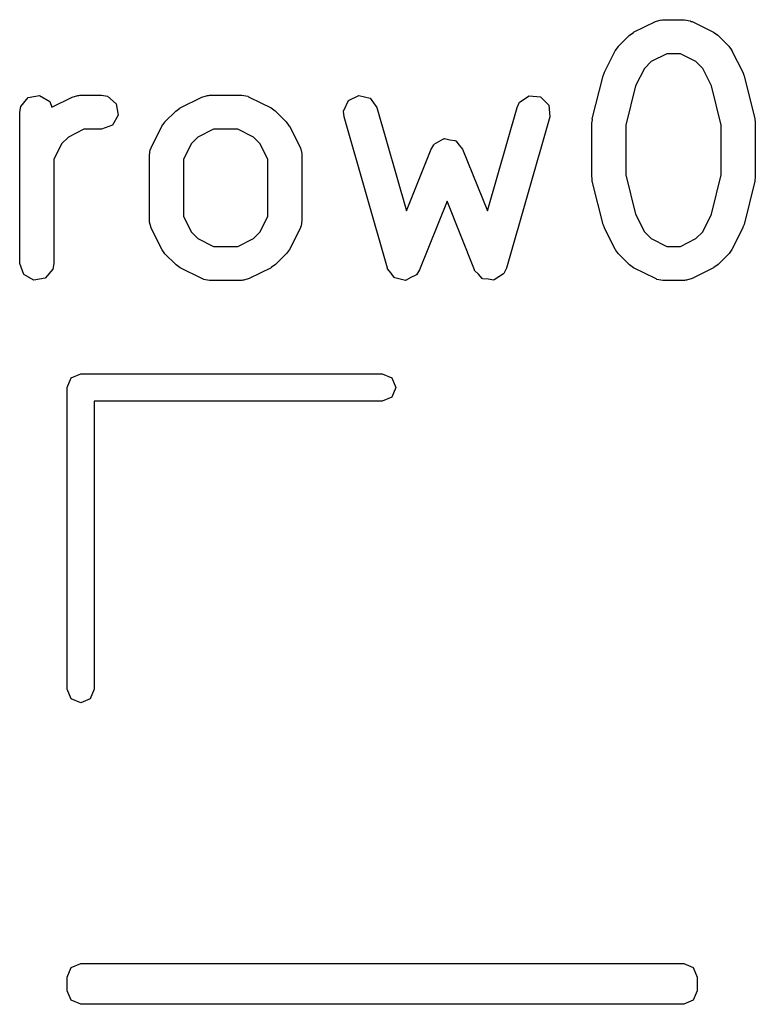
# Model space of a CAD drawing. Extents: x 128.4 to 208.6, y -114.5 to -26.6.
# Tile 16 of 16: x 205.4 to 208.6, y -37.9 to -33.5. Entities that reach past the tile are written whole.
import ezdxf

# ---------------------------------------------------------------- set-up
doc = ezdxf.new("R2010")
doc.units = 0
doc.layers.add('BLACK', color=7, linetype='CONTINUOUS')

msp = doc.modelspace()

# ---------------------------------------------------------------- linework, layer by layer
at = {"layer": 'BLACK', "linetype": 'CONTINUOUS'}
for p, q in [((208.109, -33.6029), (208.205, -33.5553)), ((208.205, -33.5553), (208.23, -33.5479)), ((208.23, -33.5479), (208.234, -33.5489)), ((208.234, -33.5489), (208.238, -33.5474)), ((208.238, -33.5474), (208.333, -33.5474)), ((208.333, -33.5474), (208.359, -33.5519)), ((208.359, -33.5519), (208.362, -33.5548)), ((208.362, -33.5548), (208.367, -33.5553)), ((208.367, -33.5553), (208.462, -33.6029)), ((208.09, -33.617), (208.108, -33.6041)), ((208.108, -33.6041), (208.109, -33.6029)), ((208.462, -33.6029), (208.48, -33.6163)), ((208.042, -33.6646), (208.09, -33.617)), ((208.48, -33.6163), (208.482, -33.617)), ((208.482, -33.617), (208.529, -33.6646)), ((207.981, -33.7793), (208.028, -33.6841)), ((208.028, -33.6841), (208.042, -33.6661)), ((208.042, -33.6661), (208.042, -33.6646)), ((208.256, -33.6974), (208.187, -33.7316)), ((208.316, -33.6974), (208.256, -33.6974)), ((208.384, -33.7316), (208.316, -33.6974)), ((208.529, -33.6646), (208.542, -33.683)), ((208.542, -33.683), (208.543, -33.6841)), ((208.543, -33.6841), (208.591, -33.7793)), ((208.187, -33.7316), (208.157, -33.762)), ((208.415, -33.762), (208.384, -33.7316)), ((207.975, -33.7947), (207.98, -33.7828)), ((207.98, -33.7828), (207.981, -33.7793)), ((208.157, -33.762), (208.118, -33.839)), ((208.453, -33.839), (208.415, -33.762)), ((208.591, -33.7793), (208.595, -33.7917)), ((207.927, -33.9851), (207.975, -33.7947)), ((208.595, -33.7917), (208.597, -33.7947)), ((208.597, -33.7947), (208.644, -33.9851)), ((208.118, -33.839), (208.075, -34.0126)), ((208.496, -34.0126), (208.453, -33.839)), ((205.406, -33.9301), (205.439, -33.8908)), ((205.439, -33.8908), (205.489, -33.8819)), ((205.489, -33.8819), (205.534, -33.9075)), ((205.534, -33.9075), (205.543, -33.9336)), ((205.543, -33.9336), (205.633, -33.8886)), ((205.633, -33.8886), (205.658, -33.8812)), ((205.658, -33.8812), (205.662, -33.8822)), ((205.662, -33.8822), (205.667, -33.8807)), ((205.667, -33.8807), (205.762, -33.8807)), ((205.762, -33.8807), (205.788, -33.8852)), ((205.788, -33.8852), (205.827, -33.9182)), ((206.109, -33.9363), (206.205, -33.8886)), ((206.205, -33.8886), (206.23, -33.8812)), ((206.23, -33.8812), (206.234, -33.8822)), ((206.234, -33.8822), (206.238, -33.8807)), ((206.238, -33.8807), (206.381, -33.8807)), ((206.381, -33.8807), (206.407, -33.8852)), ((206.407, -33.8852), (206.41, -33.8881)), ((206.41, -33.8881), (206.414, -33.8886)), ((206.414, -33.8886), (206.51, -33.9363)), ((206.83, -33.9504), (206.851, -33.9036)), ((206.851, -33.9036), (206.897, -33.8811)), ((206.897, -33.8811), (206.947, -33.8936)), ((206.947, -33.8936), (206.977, -33.9351)), ((207.595, -33.9351), (207.606, -33.9117)), ((207.606, -33.9117), (207.648, -33.883)), ((207.648, -33.883), (207.699, -33.8883)), ((207.699, -33.8883), (207.735, -33.9251)), ((205.401, -33.9557), (205.406, -33.9301)), ((205.401, -34.6224), (205.401, -33.9557)), ((205.827, -33.9182), (205.836, -33.9687)), ((206.042, -33.9979), (206.09, -33.9503)), ((206.09, -33.9503), (206.108, -33.9374)), ((206.108, -33.9374), (206.109, -33.9363)), ((206.51, -33.9363), (206.528, -33.9496)), ((206.528, -33.9496), (206.529, -33.9503)), ((206.529, -33.9503), (206.577, -33.9979)), ((206.833, -33.9763), (206.83, -33.9504)), ((206.977, -33.9351), (207.107, -34.3908)), ((207.464, -34.3908), (207.595, -33.9351)), ((207.735, -33.9251), (207.739, -33.9763)), ((205.836, -33.9687), (205.81, -34.0132)), ((206.028, -34.0174), (206.042, -33.9994)), ((206.042, -33.9994), (206.042, -33.9979)), ((206.577, -33.9979), (206.59, -34.0163)), ((207.023, -34.643), (206.833, -33.9763)), ((207.739, -33.9763), (207.548, -34.643)), ((207.925, -34.0033), (207.928, -33.9886)), ((207.928, -33.9886), (207.927, -33.9851)), ((208.644, -33.9851), (208.645, -34.0001)), ((208.645, -34.0001), (208.646, -34.0033)), ((205.684, -34.0307), (205.616, -34.065)), ((205.762, -34.0307), (205.684, -34.0307)), ((205.81, -34.0132), (205.762, -34.0307)), ((205.981, -34.1126), (206.028, -34.0174)), ((206.256, -34.0307), (206.187, -34.065)), ((206.363, -34.0307), (206.256, -34.0307)), ((206.432, -34.065), (206.363, -34.0307)), ((206.59, -34.0163), (206.591, -34.0174)), ((206.591, -34.0174), (206.639, -34.1126)), ((207.925, -34.2414), (207.925, -34.0033)), ((208.075, -34.0126), (208.075, -34.2322)), ((208.496, -34.2322), (208.496, -34.0126)), ((208.646, -34.0033), (208.646, -34.2414)), ((205.616, -34.065), (205.585, -34.0954)), ((206.187, -34.065), (206.157, -34.0954)), ((206.462, -34.0954), (206.432, -34.065)), ((207.23, -34.0962), (207.25, -34.0851)), ((207.25, -34.0851), (207.27, -34.0728)), ((207.27, -34.0728), (207.273, -34.0731)), ((207.273, -34.0731), (207.275, -34.072)), ((207.275, -34.072), (207.298, -34.0767)), ((207.298, -34.0767), (207.321, -34.0801)), ((207.321, -34.0801), (207.323, -34.0819)), ((207.323, -34.0819), (207.325, -34.0824)), ((207.325, -34.0824), (207.34, -34.1009)), ((205.585, -34.0954), (205.551, -34.1639)), ((205.973, -34.1462), (205.977, -34.1205)), ((205.977, -34.1205), (205.98, -34.1171)), ((205.98, -34.1171), (205.981, -34.1126)), ((206.157, -34.0954), (206.123, -34.1639)), ((206.496, -34.1639), (206.462, -34.0954)), ((206.639, -34.1126), (206.646, -34.1376)), ((207.107, -34.3908), (207.216, -34.1183)), ((207.216, -34.1183), (207.226, -34.1025)), ((207.226, -34.1025), (207.227, -34.0998)), ((207.227, -34.0998), (207.228, -34.099)), ((207.228, -34.099), (207.23, -34.0962)), ((207.34, -34.1009), (207.355, -34.1183)), ((207.355, -34.1183), (207.464, -34.3908)), ((205.551, -34.1639), (205.551, -34.6224)), ((205.973, -34.4319), (205.973, -34.1462)), ((206.123, -34.1639), (206.123, -34.4142)), ((206.496, -34.4142), (206.496, -34.1639)), ((206.646, -34.1376), (206.645, -34.142)), ((206.645, -34.142), (206.646, -34.1462)), ((206.646, -34.1462), (206.646, -34.4319)), ((207.926, -34.2447), (207.925, -34.2414)), ((207.927, -34.2596), (207.926, -34.2447)), ((207.975, -34.4501), (207.927, -34.2596)), ((208.075, -34.2322), (208.118, -34.4057)), ((208.453, -34.4057), (208.496, -34.2322)), ((208.644, -34.2596), (208.597, -34.4501)), ((208.646, -34.2414), (208.644, -34.2562)), ((208.644, -34.2562), (208.644, -34.2596)), ((207.286, -34.3481), (207.165, -34.6502)), ((207.407, -34.6502), (207.286, -34.3481)), ((205.974, -34.4361), (205.973, -34.4319)), ((205.973, -34.4405), (205.974, -34.4361)), ((206.123, -34.4142), (206.157, -34.4827)), ((206.462, -34.4827), (206.496, -34.4142)), ((206.646, -34.4319), (206.642, -34.4576)), ((208.118, -34.4057), (208.157, -34.4827)), ((208.415, -34.4827), (208.453, -34.4057)), ((205.981, -34.4654), (205.973, -34.4405)), ((206.028, -34.5607), (205.981, -34.4654)), ((206.639, -34.4654), (206.591, -34.5607)), ((206.642, -34.4576), (206.639, -34.461)), ((206.639, -34.461), (206.639, -34.4654)), ((207.977, -34.453), (207.975, -34.4501)), ((207.981, -34.4654), (207.977, -34.453)), ((208.028, -34.5607), (207.981, -34.4654)), ((208.591, -34.4654), (208.543, -34.5607)), ((208.597, -34.4501), (208.591, -34.4619)), ((208.591, -34.4619), (208.591, -34.4654)), ((206.157, -34.4827), (206.187, -34.5131)), ((206.187, -34.5131), (206.256, -34.5474)), ((206.363, -34.5474), (206.432, -34.5131)), ((206.432, -34.5131), (206.462, -34.4827)), ((208.157, -34.4827), (208.187, -34.5131)), ((208.187, -34.5131), (208.256, -34.5474)), ((208.316, -34.5474), (208.384, -34.5131)), ((208.384, -34.5131), (208.415, -34.4827)), ((206.029, -34.5618), (206.028, -34.5607)), ((206.042, -34.5802), (206.029, -34.5618)), ((206.256, -34.5474), (206.363, -34.5474)), ((206.591, -34.5607), (206.578, -34.5787)), ((208.029, -34.5618), (208.028, -34.5607)), ((208.042, -34.5802), (208.029, -34.5618)), ((208.256, -34.5474), (208.316, -34.5474)), ((208.543, -34.5607), (208.53, -34.5787)), ((206.09, -34.6278), (206.042, -34.5802)), ((206.577, -34.5802), (206.529, -34.6278)), ((206.578, -34.5787), (206.577, -34.5802)), ((208.09, -34.6278), (208.042, -34.5802)), ((208.529, -34.5802), (208.482, -34.6278)), ((208.53, -34.5787), (208.529, -34.5802)), ((205.419, -34.6706), (205.401, -34.6224)), ((205.547, -34.648), (205.514, -34.6873)), ((205.551, -34.6224), (205.547, -34.648)), ((206.091, -34.6285), (206.09, -34.6278)), ((206.109, -34.6418), (206.091, -34.6285)), ((206.205, -34.6895), (206.109, -34.6418)), ((206.51, -34.6418), (206.414, -34.6895)), ((206.511, -34.6407), (206.51, -34.6418)), ((206.529, -34.6278), (206.511, -34.6407)), ((207.024, -34.6442), (207.023, -34.643)), ((207.024, -34.6458), (207.024, -34.6442)), ((207.039, -34.6649), (207.024, -34.6458)), ((207.165, -34.6502), (207.151, -34.6724)), ((207.408, -34.6514), (207.407, -34.6502)), ((207.408, -34.653), (207.408, -34.6514)), ((207.425, -34.6704), (207.408, -34.653)), ((207.548, -34.643), (207.537, -34.6664)), ((208.091, -34.6285), (208.09, -34.6278)), ((208.109, -34.6418), (208.091, -34.6285)), ((208.205, -34.6895), (208.109, -34.6418)), ((208.462, -34.6418), (208.367, -34.6895)), ((208.463, -34.6407), (208.462, -34.6418)), ((208.482, -34.6278), (208.463, -34.6407)), ((205.463, -34.6962), (205.419, -34.6706)), ((205.514, -34.6873), (205.463, -34.6962)), ((206.209, -34.69), (206.205, -34.6895)), ((206.212, -34.6929), (206.209, -34.69)), ((206.238, -34.6974), (206.212, -34.6929)), ((206.385, -34.6958), (206.381, -34.6974)), ((206.39, -34.6969), (206.385, -34.6958)), ((206.414, -34.6895), (206.39, -34.6969)), ((207.053, -34.6845), (207.039, -34.6649)), ((207.055, -34.6849), (207.053, -34.6845)), ((207.056, -34.6861), (207.055, -34.6849)), ((207.079, -34.6911), (207.056, -34.6861)), ((207.103, -34.697), (207.079, -34.6911)), ((207.104, -34.6963), (207.103, -34.697)), ((207.106, -34.6966), (207.104, -34.6963)), ((207.127, -34.6851), (207.106, -34.6966)), ((207.149, -34.6745), (207.127, -34.6851)), ((207.15, -34.6731), (207.149, -34.6745)), ((207.151, -34.6724), (207.15, -34.6731)), ((207.441, -34.6885), (207.425, -34.6704)), ((207.442, -34.6887), (207.441, -34.6885)), ((207.443, -34.6898), (207.442, -34.6887)), ((207.468, -34.6923), (207.443, -34.6898)), ((207.492, -34.6958), (207.468, -34.6923)), ((207.493, -34.695), (207.492, -34.6958)), ((207.494, -34.6951), (207.493, -34.695)), ((207.515, -34.6815), (207.494, -34.6951)), ((207.535, -34.6688), (207.515, -34.6815)), ((207.536, -34.6673), (207.535, -34.6688)), ((207.537, -34.6664), (207.536, -34.6673)), ((208.209, -34.69), (208.205, -34.6895)), ((208.212, -34.6929), (208.209, -34.69)), ((208.238, -34.6974), (208.212, -34.6929)), ((208.338, -34.6958), (208.333, -34.6974)), ((208.342, -34.6969), (208.338, -34.6958)), ((208.367, -34.6895), (208.342, -34.6969)), ((206.381, -34.6974), (206.238, -34.6974)), ((208.333, -34.6974), (208.238, -34.6974)), ((205.61, -35.17), (205.628, -35.1276)), ((205.628, -35.1276), (205.67, -35.11)), ((205.67, -35.11), (207, -35.11)), ((207, -35.11), (207.042, -35.1276)), ((207.042, -35.1276), (207.06, -35.17)), ((205.61, -36.5), (205.61, -35.17)), ((207.06, -35.17), (207.042, -35.2124)), ((207.042, -35.2124), (207, -35.23)), ((207, -35.23), (205.73, -35.23)), ((205.73, -35.23), (205.73, -36.5)), ((205.628, -36.5424), (205.61, -36.5)), ((205.73, -36.5), (205.712, -36.5424)), ((205.67, -36.56), (205.628, -36.5424)), ((205.712, -36.5424), (205.67, -36.56)), ((205.61, -37.77), (205.628, -37.7276)), ((205.628, -37.7276), (205.67, -37.71)), ((205.67, -37.71), (208.33, -37.71)), ((208.33, -37.71), (208.372, -37.7276)), ((208.372, -37.7276), (208.39, -37.77)), ((205.61, -37.83), (205.61, -37.77)), ((208.39, -37.77), (208.39, -37.83)), ((205.628, -37.8724), (205.61, -37.83)), ((208.39, -37.83), (208.372, -37.8724)), ((205.67, -37.89), (205.628, -37.8724)), ((208.33, -37.89), (205.67, -37.89)), ((208.372, -37.8724), (208.33, -37.89))]:
    msp.add_line(p, q, dxfattribs=at)

doc.saveas('drawing.dxf')
